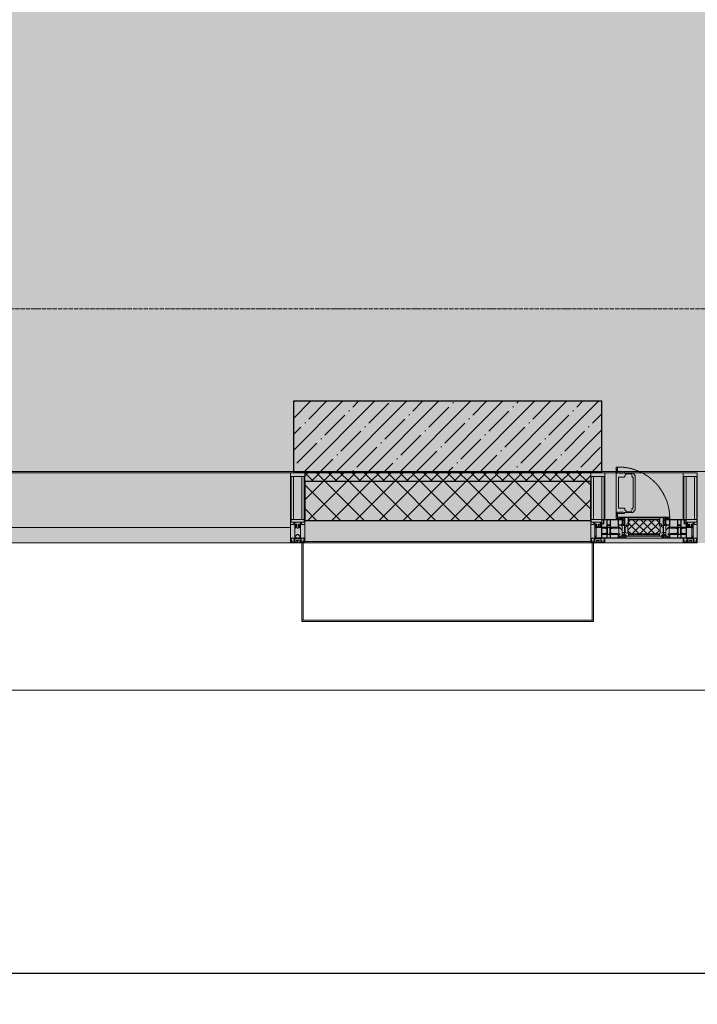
# Model space of a CAD drawing. Header units: millimetres. Extents: x -26894274 to 19789193, y -86687 to 22351.
# Tile 3 of 256: x 19152 to 21568, y -51379 to -47869. Entities that reach past the tile are written whole.
import ezdxf

# ---------------------------------------------------------------- set-up
doc = ezdxf.new("R2010")
doc.units = ezdxf.units.MM
doc.linetypes.add('-D1-02х01', pattern=[3, 2, -1])
doc.linetypes.add('-D1d1-15x02', pattern=[19, 15, -2, 0, -2])
doc.layers.get('Defpoints').update_dxf_attribs({"color": 31})
for name, color, linetype, lineweight in [('_0', 7, 'Continuous', 13), ('A-200-M_WALL', 7, 'Continuous', 5), ('A-200-M_WALL_PAT', 7, 'Continuous', 5), ('A-214-M_CURT_WALL', 7, 'Continuous', 5), ('A-215-M_CURT_PANEL', 7, 'Continuous', 5), ('A-230-M_FLOOR', 7, 'Continuous', 5), ('A-280-M_COLUMN', 7, 'Continuous', 5), ('A-314-M_WINDOW', 7, 'Continuous', 5), ('S-280-M_COLUMN', 7, 'Continuous', 5), ('Z-060-M_DETAIL', 7, 'Continuous', 5), ('Ограждение', 7, 'Continuous', 5), ('Оси', 7, 'Continuous', 5), ('Поручни', 7, 'Continuous', 5)]:
    doc.layers.add(name, color=color, linetype=linetype, lineweight=lineweight)
doc.styles.add('fl_iso paper', font='isocpeur.ttf', dxfattribs={"width": 0.8, "oblique": 10})
doc.dimstyles.new('In tre 1_100', dxfattribs={"dimscale": 100, "dimtxt": 2.5, "dimasz": 2, "dimexe": 1, "dimexo": 0.7, "dimgap": 0.6, "dimtad": 1, "dimdec": 0, "dimrnd": 5, "dimzin": 0, "dimdsep": 46, "dimtxsty": 'fl_iso paper', "dimblk": 'ARCHTICK', "dimcen": 0, "dimdle": 1, "dimadec": 0, "dimazin": 0, "dimtfac": 1, "dimtdec": 0, "dimtofl": 0, "dimtmove": 1, "dimatfit": 3, "dimldrblk": 'DOT', "dimfxl": 40, "dimtfillclr": 256, "dimtolj": 1, "dimtzin": 0, "dimarcsym": 1})

# ---------------------------------------------------------------- blocks, each defined once
blk = doc.blocks.new('_ArchTick')
at = {"color": 0, "linetype": 'ByBlock', "lineweight": 9, "const_width": 0.15}
blk.add_lwpolyline([(-0.5, -0.5), (0.5, 0.5)], dxfattribs=at)
blk = doc.blocks.new('*D281')
at = {"layer": 'Defpoints', "color": 0, "transparency": 16777216}
for p in [(73118, -51162.7), (17582.2, -51268.8), (73118, -51268.8)]:
    blk.add_point(p, dxfattribs=at)
at = {"layer": 'Оси', "color": 0, "lineweight": -2, "transparency": 16777216}
for p, q in [((17582.2, -51198.8), (17582.2, -51168.8)), ((73118, -51232.7), (73118, -51368.8)), ((17482.2, -51268.8), (73218, -51268.8))]:
    blk.add_line(p, q, dxfattribs=at)
at = {"layer": 'Оси', "color": 0, "lineweight": -2, "transparency": 16777216, "xscale": 200, "yscale": 200, "zscale": 200, "rotation": 180}
blk.add_blockref('_ArchTick', (17582.2, -51268.8), dxfattribs=at)
at = {"layer": 'Оси', "color": 0, "lineweight": -2, "transparency": 16777216, "xscale": 200, "yscale": 200, "zscale": 200}
blk.add_blockref('_ArchTick', (73118, -51268.8), dxfattribs=at)
at = {"layer": 'Оси', "color": 0, "transparency": 16777216, "insert": (45350.1, -51083.8), "char_height": 250, "attachment_point": 5, "style": 'fl_iso paper'}
blk.add_mtext('\\A1;55535', dxfattribs=at)
blk = doc.blocks.new('_DOT')
at = {"color": 0, "linetype": 'ByBlock'}
blk.add_line((-0.5, 0), (-1, 0), dxfattribs=at)
at = {"color": 0, "linetype": 'ByBlock', "const_width": 0.5}
blk.add_lwpolyline([(-0.25, 0, 1), (0.25, 0, 1)], format="xyb", close=True, dxfattribs=at)
blk = doc.blocks.new('A_PAN_Створка - 383мм-V39-50_AS_Plan_09')
at = {"layer": 'A-215-M_CURT_PANEL'}
h = blk.add_hatch(dxfattribs=at)
h.set_pattern_fill('FP_23', color=256, style=0, pattern_type=2)
h.set_pattern_definition([(225, (-14800, -754.981), (14.142136, -14.142136), []), (315, (-14800, -754.981), (14.142136, 14.142136), [])])
h.paths.add_polyline_path([(-54.5, -31.8), (-54.9, -34.1), (-57.2, -36.4), (-57.2, -60.8), (-54.6, -63.4), (-53.6, -82.7), (54.6, -81.8), (54.6, -63.4), (57.2, -60.8), (57.2, -36.4), (54.9, -34.1), (54.5, -31.8)])
at = {"layer": 'A-314-M_WINDOW'}
for p, q in [((-67.9, -17), (-171, -17)), ((-171, -17), (-171, -57)), ((-171, -18.5), (-153.5, -18.5)), ((-153.5, -18.5), (-152, -20)), ((-152, -20), (-152, -73.5)), ((-150.5, -17), (-150.5, -29.4)), ((-132.4, -18.6), (-150.5, -18.6)), ((-150.5, -29.4), (-132.4, -29.4)), ((-150.5, -33.6), (-150.5, -68)), ((-136.3, -33.6), (-150.5, -33.6)), ((-137.2, -31), (-135.8, -35)), ((-132.5, -31), (-137.2, -31)), ((-132.1, -36.8), (-135.8, -35)), ((-132.5, -31.9), (-133.4, -33.7)), ((-133.4, -33.7), (-130.1, -35.3)), ((-132.5, -31.9), (-132.5, -31)), ((-132.4, -29.4), (-132.4, -18.6)), ((-131, -18.2), (-131, -29.5)), ((-120.8, -18.2), (-131, -18.2)), ((-131, -29.5), (-120.8, -29.5)), ((-131, -30.9), (-131, -33)), ((-120.8, -30.9), (-131, -30.9)), ((-129.4, -34.6), (-131, -33)), ((-130.1, -35.3), (-129.4, -34.6)), ((-122.4, -34.6), (-120.8, -33)), ((-121.7, -35.3), (-122.4, -34.6)), ((-118.4, -33.7), (-121.7, -35.3)), ((-120.8, -18.2), (-120.8, -29.5)), ((-120.8, -30.9), (-120.8, -33)), ((-119.7, -36.8), (-115.9, -35)), ((-119.3, -18.6), (-92.5, -18.6)), ((-119.3, -29.4), (-119.3, -18.6)), ((-92.5, -29.4), (-119.3, -29.4)), ((-119.3, -31), (-114.6, -31)), ((-119.3, -31.9), (-119.3, -31)), ((-119.3, -31.9), (-118.4, -33.7)), ((-114.6, -31), (-115.9, -35)), ((-94.1, -33.5), (-115.4, -33.5)), ((-89.9, -35.1), (-94.1, -33.5)), ((-92.5, -18.6), (-92.5, -29.4)), ((-90.8, -18.5), (-90.8, -29.4)), ((-87.3, -18.5), (-90.8, -18.5)), ((-90.8, -29.4), (-85.9, -29.4)), ((-89.9, -32.5), (-89.9, -35.1)), ((-85.9, -32.5), (-89.9, -32.5)), ((-89.9, -35.1), (-89.9, -50.9)), ((-87.3, -20.4), (-87.3, -18.5)), ((-87.3, -20.4), (-87.3, -21.9)), ((-84.8, -20.4), (-87.3, -20.4)), ((-87.3, -21.9), (-85.9, -21.9)), ((-85.9, -18.2), (-85.9, -20.4)), ((-75.9, -18.2), (-85.9, -18.2)), ((-85.9, -21.9), (-85.9, -29.4)), ((-85.9, -29.4), (-85.9, -32.5)), ((-83.4, -20.4), (-84.8, -20.4)), ((-70, -33.8), (-83.4, -20.4)), ((-78, -84), (-78, -23.5)), ((-78, -23.5), (-67.9, -23.5)), ((-75.9, -21.5), (-75.9, -18.2)), ((-75.9, -21.5), (-75.9, -23.5)), ((-74.9, -21.5), (-75.9, -21.5)), ((-75.9, -23.5), (-73, -23.5)), ((-74.9, -17.9), (-74.9, -21.5)), ((-68.9, -17.9), (-74.9, -17.9)), ((-67.2, -29.3), (-73, -23.5)), ((-61.4, -23.5), (-70, -32.1)), ((-70, -32.1), (-70, -62.5)), ((-70, -36.8), (-70, -33.8)), ((-68.9, -21.5), (-68.9, -17.9)), ((-67.9, -21.5), (-68.9, -21.5)), ((67.9, -17), (-67.9, -17)), ((-61.4, -23.5), (-67.9, -17)), ((-67.9, -17), (-67.9, -23.5)), ((-67.9, -17), (67.9, -17)), ((-67.9, -21.5), (-67.9, -23.5)), ((-67.9, -23.5), (-64.6, -26.8)), ((-67.9, -23.5), (-64.6, -26.8)), ((-64.6, -26.8), (-67.2, -29.3)), ((-64.6, -26.8), (-61.4, -23.5)), ((61.4, -23.5), (-61.4, -23.5)), ((67.9, -17), (61.4, -23.5)), ((70, -32.1), (61.4, -23.5)), ((61.4, -23.5), (64.6, -26.8)), ((67.9, -23.5), (64.6, -26.8)), ((64.6, -26.8), (67.9, -23.5)), ((64.6, -26.8), (67.2, -29.3)), ((67.2, -29.3), (73, -23.5)), ((67.9, -23.5), (67.9, -17)), ((171, -17), (67.9, -17)), ((67.9, -21.5), (67.9, -23.5)), ((67.9, -21.5), (68.9, -21.5)), ((67.9, -23.5), (78, -23.5)), ((68.9, -17.9), (74.9, -17.9)), ((68.9, -21.5), (68.9, -17.9)), ((70, -33.8), (83.4, -20.4)), ((70, -62.5), (70, -32.1)), ((70, -36.8), (70, -33.8)), ((75.9, -23.5), (73, -23.5)), ((74.9, -17.9), (74.9, -21.5)), ((74.9, -21.5), (75.9, -21.5)), ((75.9, -18.2), (85.9, -18.2)), ((75.9, -21.5), (75.9, -18.2)), ((75.9, -21.5), (75.9, -23.5)), ((78, -23.5), (78, -84)), ((83.4, -20.4), (84.8, -20.4)), ((84.8, -20.4), (87.3, -20.4)), ((85.9, -18.2), (85.9, -20.4)), ((85.9, -21.9), (85.9, -29.4)), ((87.3, -21.9), (85.9, -21.9)), ((85.9, -29.4), (85.9, -32.5)), ((90.8, -29.4), (85.9, -29.4)), ((85.9, -32.5), (89.9, -32.5)), ((87.3, -18.5), (90.8, -18.5)), ((87.3, -20.4), (87.3, -18.5)), ((87.3, -20.4), (87.3, -21.9)), ((89.9, -32.5), (89.9, -35.1)), ((89.9, -35.1), (94.1, -33.5)), ((89.9, -35.1), (89.9, -50.9)), ((90.8, -18.5), (90.8, -29.4)), ((92.5, -18.6), (92.5, -29.4)), ((119.3, -18.6), (92.5, -18.6)), ((92.5, -29.4), (119.3, -29.4)), ((94.1, -33.5), (115.4, -33.5)), ((114.6, -31), (115.9, -35)), ((119.3, -31), (114.6, -31)), ((119.7, -36.8), (115.9, -35)), ((119.3, -31.9), (118.4, -33.7)), ((118.4, -33.7), (121.7, -35.3)), ((119.3, -29.4), (119.3, -18.6)), ((119.3, -31.9), (119.3, -31)), ((120.8, -18.2), (120.8, -29.5)), ((120.8, -18.2), (131, -18.2)), ((131, -29.5), (120.8, -29.5)), ((120.8, -30.9), (120.8, -33)), ((120.8, -30.9), (131, -30.9)), ((122.4, -34.6), (120.8, -33)), ((121.7, -35.3), (122.4, -34.6)), ((129.4, -34.6), (131, -33)), ((130.1, -35.3), (129.4, -34.6)), ((133.4, -33.7), (130.1, -35.3)), ((131, -18.2), (131, -29.5)), ((131, -30.9), (131, -33)), ((132.1, -36.8), (135.8, -35)), ((132.4, -18.6), (150.5, -18.6)), ((132.4, -29.4), (132.4, -18.6)), ((150.5, -29.4), (132.4, -29.4)), ((132.5, -31), (137.2, -31)), ((132.5, -31.9), (132.5, -31)), ((132.5, -31.9), (133.4, -33.7)), ((137.2, -31), (135.8, -35)), ((136.3, -33.6), (150.5, -33.6)), ((150.5, -17), (150.5, -29.4)), ((150.5, -33.6), (150.5, -68)), ((153.5, -18.5), (152, -20)), ((152, -20), (152, -73.5)), ((171, -18.5), (153.5, -18.5)), ((171, -57), (171, -17)), ((-171, -55.5), (-152, -55.5)), ((-171, -57), (-156, -57)), ((-153, -60), (-153, -73.5)), ((-136.4, -52.4), (-150.5, -52.4)), ((-150.5, -56.6), (-132.4, -56.6)), ((-150.5, -68), (-143.5, -68)), ((-150.5, -69.5), (-150.5, -73.5)), ((-145, -69.5), (-150.5, -69.5)), ((-145, -69.5), (-145, -79.5)), ((-143.5, -68), (-143.5, -81)), ((-137.2, -54.8), (-135.8, -50.8)), ((-132.5, -54.8), (-137.2, -54.8)), ((-132.1, -49), (-135.8, -50.8)), ((-133.4, -52), (-130.1, -50.4)), ((-132.5, -53.8), (-133.4, -52)), ((-132.5, -53.8), (-132.5, -54.8)), ((-132.4, -56.6), (-132.4, -82.5)), ((-132.1, -49), (-132.1, -36.8)), ((-129.4, -51.1), (-131, -52.7)), ((-131, -55.1), (-131, -52.7)), ((-120.8, -55.1), (-131, -55.1)), ((-131, -56.5), (-131, -62.6)), ((-131, -56.5), (-120.8, -56.5)), ((-120.8, -62.6), (-131, -62.6)), ((-131, -64.6), (-120.8, -64.6)), ((-131, -82.5), (-131, -64.6)), ((-130.1, -35.3), (-130.1, -50.4)), ((-130.1, -50.4), (-129.4, -51.1)), ((-121.7, -50.4), (-122.4, -51.1)), ((-122.4, -51.1), (-120.8, -52.7)), ((-121.7, -35.3), (-121.7, -50.4)), ((-118.4, -52), (-121.7, -50.4)), ((-120.8, -55.1), (-120.8, -52.7)), ((-120.8, -56.5), (-120.8, -62.6)), ((-120.8, -82.5), (-120.8, -64.6)), ((-119.7, -49), (-119.7, -36.8)), ((-119.7, -49), (-115.9, -50.8)), ((-119.3, -53.8), (-118.4, -52)), ((-119.3, -53.8), (-119.3, -54.8)), ((-119.3, -54.8), (-114.6, -54.8)), ((-119.3, -56.6), (-119.3, -82.5)), ((-92.5, -56.6), (-119.3, -56.6)), ((-114.6, -54.8), (-115.9, -50.8)), ((-94.1, -52.5), (-115.3, -52.5)), ((-89.9, -50.9), (-94.1, -52.5)), ((-92.5, -56.6), (-92.5, -82.5)), ((-90.8, -56.6), (-85.9, -56.6)), ((-90.8, -62.7), (-90.8, -56.6)), ((-80.4, -62.7), (-90.8, -62.7)), ((-90.8, -64.6), (-90.8, -82.5)), ((-80.1, -64.6), (-90.8, -64.6)), ((-89.9, -52.2), (-89.9, -50.9)), ((-89.9, -52.2), (-88.6, -53.5)), ((-85.9, -53.5), (-88.6, -53.5)), ((-85.9, -53.5), (-78, -45.6)), ((-85.9, -56.6), (-85.9, -53.5)), ((-80.4, -61.1), (-80.4, -62.7)), ((-78, -61.1), (-80.4, -61.1)), ((-80.1, -66.1), (-80.1, -64.6)), ((-78, -66.1), (-80.1, -66.1)), ((-78, -36.8), (-70, -36.8)), ((-78, -45.6), (-78, -36.8)), ((-78, -66.1), (-78, -61.1)), ((-70, -62.5), (-73.9, -62.5)), ((-73.9, -62.5), (-73.9, -87.5)), ((78, -36.8), (70, -36.8)), ((73.9, -62.5), (70, -62.5)), ((73.9, -87.5), (73.9, -62.5)), ((78, -45.6), (78, -36.8)), ((85.9, -53.5), (78, -45.6)), ((78, -61.1), (80.4, -61.1)), ((78, -66.1), (78, -61.1)), ((78, -66.1), (80.1, -66.1)), ((80.1, -64.6), (90.8, -64.6)), ((80.1, -66.1), (80.1, -64.6)), ((80.4, -61.1), (80.4, -62.7)), ((80.4, -62.7), (90.8, -62.7)), ((85.9, -53.5), (88.6, -53.5)), ((85.9, -56.6), (85.9, -53.5)), ((90.8, -56.6), (85.9, -56.6)), ((89.9, -52.2), (88.6, -53.5)), ((89.9, -50.9), (94.1, -52.5)), ((89.9, -52.2), (89.9, -50.9)), ((90.8, -62.7), (90.8, -56.6)), ((90.8, -64.6), (90.8, -82.5)), ((92.5, -56.6), (119.3, -56.6)), ((92.5, -56.6), (92.5, -82.5)), ((94.1, -52.5), (115.3, -52.5)), ((114.6, -54.8), (115.9, -50.8)), ((119.3, -54.8), (114.6, -54.8)), ((119.7, -49), (115.9, -50.8)), ((118.4, -52), (121.7, -50.4)), ((119.3, -53.8), (118.4, -52)), ((119.3, -53.8), (119.3, -54.8)), ((119.3, -56.6), (119.3, -82.5)), ((119.7, -49), (119.7, -36.8)), ((122.4, -51.1), (120.8, -52.7)), ((120.8, -55.1), (120.8, -52.7)), ((120.8, -55.1), (131, -55.1)), ((120.8, -56.5), (120.8, -62.6)), ((131, -56.5), (120.8, -56.5)), ((120.8, -62.6), (131, -62.6)), ((120.8, -82.5), (120.8, -64.6)), ((131, -64.6), (120.8, -64.6)), ((121.7, -35.3), (121.7, -50.4)), ((121.7, -50.4), (122.4, -51.1)), ((130.1, -50.4), (129.4, -51.1)), ((129.4, -51.1), (131, -52.7)), ((130.1, -35.3), (130.1, -50.4)), ((133.4, -52), (130.1, -50.4)), ((131, -55.1), (131, -52.7)), ((131, -56.5), (131, -62.6)), ((131, -82.5), (131, -64.6)), ((132.1, -49), (132.1, -36.8)), ((132.1, -49), (135.8, -50.8)), ((150.5, -56.6), (132.4, -56.6)), ((132.4, -56.6), (132.4, -82.5)), ((132.5, -53.8), (133.4, -52)), ((132.5, -53.8), (132.5, -54.8)), ((132.5, -54.8), (137.2, -54.8)), ((137.2, -54.8), (135.8, -50.8)), ((136.4, -52.4), (150.5, -52.4)), ((143.5, -68), (143.5, -81)), ((150.5, -68), (143.5, -68)), ((145, -69.5), (150.5, -69.5)), ((145, -69.5), (145, -79.5)), ((150.5, -69.5), (150.5, -73.5)), ((171, -55.5), (152, -55.5)), ((153, -73.5), (153, -60)), ((156, -57), (171, -57)), ((-153, -73.5), (-150, -73.5)), ((-150, -73.5), (-150, -84)), ((-150, -84), (-78, -84)), ((-148.5, -81), (-148.5, -82.5)), ((-143.5, -81), (-148.5, -81)), ((-148.5, -82.5), (-132.4, -82.5)), ((-131, -82.5), (-120.8, -82.5)), ((-119.3, -82.5), (-92.5, -82.5)), ((-73.9, -87.5), (-91.5, -87.5)), ((-91.5, -87.5), (-91.5, -92)), ((-91.5, -92), (91.5, -92)), ((-90.8, -82.5), (-79.5, -82.5)), ((-78, -84), (-85, -84)), ((-85, -84), (-85, -87.5)), ((-85, -87.5), (-78, -87.5)), ((-79.5, -80.6), (-78, -80.6)), ((-79.5, -82.5), (-79.5, -80.6)), ((-78, -87.5), (-78, -84)), ((-78, -84), (-73.9, -84)), ((73.9, -84), (78, -84)), ((91.5, -87.5), (73.9, -87.5)), ((79.5, -80.6), (78, -80.6)), ((78, -87.5), (78, -84)), ((78, -84), (85, -84)), ((78, -84), (150, -84)), ((85, -87.5), (78, -87.5)), ((79.5, -82.5), (79.5, -80.6)), ((90.8, -82.5), (79.5, -82.5)), ((85, -84), (85, -87.5)), ((91.5, -92), (91.5, -87.5)), ((119.3, -82.5), (92.5, -82.5)), ((131, -82.5), (120.8, -82.5)), ((148.5, -82.5), (132.4, -82.5)), ((143.5, -81), (148.5, -81)), ((148.5, -81), (148.5, -82.5)), ((150, -84), (150, -73.5)), ((150, -73.5), (153, -73.5))]:
    blk.add_line(p, q, dxfattribs=at)
for centre, start, end in [((-156, -60), 0, 90), ((156, -60), 90, 180)]:
    blk.add_arc(centre, 3, start, end, dxfattribs=at)
at = {"layer": 'A-314-M_WINDOW', "linetype": '-D1-02х01'}
blk.add_arc((91.4, -87.5), 183, 181.4091, 271.1445, dxfattribs=at)
at = {"layer": 'Z-060-M_DETAIL'}
for p, q in [((-70, -32.1), (-61.4, -23.5)), ((-70, -62.5), (-70, -32.1)), ((-65.7, -37.4), (-60.8, -34.7)), ((61.4, -23.5), (-61.4, -23.5)), ((-60.8, -34.7), (-57.3, -35.9)), ((-55.2, -33.8), (-57.3, -35.9)), ((-54.9, -34.1), (-57.2, -36.4)), ((-55.2, -33.8), (-54.8, -31.5)), ((-54.9, -25.8), (-53.9, -24.8)), ((-54.9, -29.5), (-54.9, -25.8)), ((-53.9, -30.5), (-54.9, -29.5)), ((-54.5, -31.8), (-54.9, -34.1)), ((0, -31.5), (-54.8, -31.5)), ((54.5, -31.8), (-54.5, -31.8)), ((-53.9, -24.8), (53.9, -24.8)), ((53.9, -30.5), (-53.9, -30.5)), ((0, -31.5), (54.8, -31.5)), ((54.9, -25.8), (53.9, -24.8)), ((53.9, -30.5), (54.9, -29.5)), ((54.9, -34.1), (54.5, -31.8)), ((55.2, -33.8), (54.8, -31.5)), ((54.9, -29.5), (54.9, -25.8)), ((57.2, -36.4), (54.9, -34.1)), ((55.2, -33.8), (57.3, -35.9)), ((60.8, -34.7), (57.3, -35.9)), ((65.7, -37.4), (60.8, -34.7)), ((70, -32.1), (61.4, -23.5)), ((70, -62.5), (70, -32.1)), ((-73.9, -62.5), (-70, -62.5)), ((-73.9, -87.5), (-73.9, -62.5)), ((-69.4, -66.5), (-73.9, -66.5)), ((-69.4, -81.5), (-69.4, -66.5)), ((-61.7, -62.5), (-67.9, -62.5)), ((-67.9, -62.5), (-67.9, -89.3)), ((-67.8, -38.3), (-65.7, -37.4)), ((-67.8, -55.7), (-67.8, -38.3)), ((-66, -56.5), (-67.8, -55.7)), ((-66, -56.5), (-62, -59.1)), ((-62, -59.1), (-60.7, -61)), ((-61.7, -64.9), (-61.7, -62.5)), ((-60.1, -67.7), (-61.7, -64.9)), ((-60.7, -61), (-57.4, -61)), ((-56.4, -67.7), (-60.1, -67.7)), ((-57.4, -61), (-54.9, -63.5)), ((-57.2, -36.4), (-57.2, -60.8)), ((-57.2, -60.8), (-54.6, -63.4)), ((-56.4, -89.4), (-56.4, -67.7)), ((-54.9, -63.5), (-54.9, -81.9)), ((-54.6, -63.4), (-54.6, -81.8)), ((54.6, -63.4), (57.2, -60.8)), ((54.6, -81.8), (54.6, -63.4)), ((57.4, -61), (54.9, -63.5)), ((54.9, -63.5), (54.9, -81.9)), ((56.4, -67.7), (60.1, -67.7)), ((56.4, -89.4), (56.4, -67.7)), ((57.2, -60.8), (57.2, -36.4)), ((60.7, -61), (57.4, -61)), ((60.1, -67.7), (61.7, -64.9)), ((62, -59.1), (60.7, -61)), ((61.7, -62.5), (67.9, -62.5)), ((61.7, -64.9), (61.7, -62.5)), ((66, -56.5), (62, -59.1)), ((67.8, -38.3), (65.7, -37.4)), ((66, -56.5), (67.8, -55.7)), ((67.8, -55.7), (67.8, -38.3)), ((67.9, -62.5), (67.9, -89.3)), ((69.4, -66.5), (73.9, -66.5)), ((69.4, -81.5), (69.4, -66.5)), ((73.9, -62.5), (70, -62.5)), ((73.9, -87.5), (73.9, -62.5)), ((-91.5, -87.5), (-73.9, -87.5)), ((-91.5, -92), (-91.5, -87.5)), ((-91.5, -92), (91.5, -92)), ((-83.4, -90.3), (-83.4, -87.5)), ((-83.4, -90.3), (-69.4, -90.3)), ((-73.9, -81.5), (-69.4, -81.5)), ((-69.4, -85.5), (-73.9, -85.5)), ((-69.4, -90.3), (-69.4, -85.5)), ((-67.9, -89.3), (-66.9, -90.3)), ((-66.9, -90.3), (-57.4, -90.3)), ((-57.4, -90.3), (-56.4, -89.4)), ((-54.9, -81.9), (-53.8, -83)), ((-54.9, -85.6), (-53.9, -84.6)), ((-54.9, -89.3), (-54.9, -85.6)), ((-53.9, -90.3), (-54.9, -89.3)), ((-54.6, -81.8), (-53.6, -82.7)), ((-53.9, -84.6), (53.9, -84.6)), ((53.9, -90.3), (-53.9, -90.3)), ((53.8, -83), (-53.8, -83)), ((-53.6, -82.7), (53.6, -82.7)), ((53.6, -82.7), (54.6, -81.8)), ((54.9, -81.9), (53.8, -83)), ((54.9, -85.6), (53.9, -84.6)), ((53.9, -90.3), (54.9, -89.3)), ((54.9, -89.3), (54.9, -85.6)), ((57.4, -90.3), (56.4, -89.4)), ((66.9, -90.3), (57.4, -90.3)), ((67.9, -89.3), (66.9, -90.3)), ((73.9, -81.5), (69.4, -81.5)), ((69.4, -85.5), (73.9, -85.5)), ((69.4, -90.3), (69.4, -85.5)), ((83.4, -90.3), (69.4, -90.3)), ((91.5, -87.5), (73.9, -87.5)), ((83.4, -90.3), (83.4, -87.5)), ((91.5, -92), (91.5, -87.5))]:
    blk.add_line(p, q, dxfattribs=at)
at = {"layer": 'Z-060-M_DETAIL', "color": 9, "true_color": 0xc8c8c8}
for p, q in [((70.1, -105.1), (70.1, -109)), ((95.1, -105.1), (70.1, -105.1)), ((74.1, -109.6), (74.1, -105.1)), ((89.1, -105.1), (89.1, -109.6)), ((93.1, -109.6), (93.1, -105.1)), ((95.1, -87.5), (95.1, -105.1)), ((99.6, -87.5), (95.1, -87.5)), ((97.9, -95.6), (95.1, -95.6)), ((97.9, -95.6), (97.9, -109.6)), ((99.6, -270.5), (99.6, -87.5)), ((39.7, -109), (31.1, -117.6)), ((31.1, -117.6), (31.1, -240.4)), ((41.4, -123.8), (39.1, -124.2)), ((39.1, -179), (39.1, -124.2)), ((70.1, -109), (39.7, -109)), ((41.4, -123.8), (43.5, -121.7)), ((45, -113.3), (42.3, -118.2)), ((42.3, -118.2), (43.5, -121.7)), ((45.9, -111.2), (45, -113.3)), ((63.3, -111.2), (45.9, -111.2)), ((64.1, -113), (63.3, -111.2)), ((64.1, -113), (66.7, -117)), ((66.7, -117), (68.6, -118.3)), ((68.6, -118.3), (68.6, -121.6)), ((68.6, -121.6), (71.1, -124.1)), ((71.1, -124.1), (89.5, -124.1)), ((89.1, -109.6), (74.1, -109.6)), ((89.5, -124.1), (90.6, -125.2)), ((90.6, -125.2), (90.6, -232.8)), ((97.9, -109.6), (93.1, -109.6)), ((39.1, -179), (39.1, -233.8)), ((39.7, -249), (31.1, -240.4)), ((41.4, -234.2), (39.1, -233.8)), ((41.4, -234.2), (43.5, -236.3)), ((42.3, -239.8), (43.5, -236.3)), ((45, -244.7), (42.3, -239.8)), ((45.9, -246.8), (45, -244.7)), ((64.1, -245), (63.3, -246.8)), ((64.1, -245), (66.7, -241)), ((66.7, -241), (68.6, -239.7)), ((68.6, -236.4), (71.1, -233.9)), ((68.6, -239.7), (68.6, -236.4)), ((71.1, -233.9), (89.5, -233.9)), ((89.5, -233.9), (90.6, -232.8)), ((70.1, -249), (39.7, -249)), ((63.3, -246.8), (45.9, -246.8)), ((70.1, -252.9), (70.1, -249)), ((95.1, -252.9), (70.1, -252.9)), ((74.1, -248.4), (74.1, -252.9)), ((89.1, -248.4), (74.1, -248.4)), ((89.1, -252.9), (89.1, -248.4)), ((93.1, -248.4), (93.1, -252.9)), ((97.9, -248.4), (93.1, -248.4)), ((95.1, -270.5), (95.1, -252.9)), ((97.9, -262.4), (95.1, -262.4)), ((99.6, -270.5), (95.1, -270.5)), ((97.9, -262.4), (97.9, -248.4))]:
    blk.add_line(p, q, dxfattribs=at)
blk = doc.blocks.new('Rectangular Mullion - R_StandardFrame_50Wx250H-V26-50_AS_Plan_09')
at = {"layer": 'A-214-M_CURT_WALL'}
for p, q in [((34660, -505), (34700.4, -505)), ((34729.9, -505), (34940, -505)), ((34660, -755), (34940, -755))]:
    blk.add_line(p, q, dxfattribs=at)
blk = doc.blocks.new('Rectangular Mullion - 50Wx250H-V27-50_AS_Plan_09')
at = {"layer": 'Z-060-M_DETAIL'}
for p, q in [((-25, 84), (-25, 250)), ((-25, 250), (0, 250)), ((25, 250), (0, 250)), ((25, 65.2), (25, 250)), ((-23, 237.3), (0, 237.3)), ((-23, 237.3), (-23, 84)), ((-14.9, 84), (-14.9, 237.3)), ((23, 237.3), (0, 237.3)), ((14.9, 84), (14.9, 237.3)), ((23, 237.3), (23, 73.6)), ((0, 84), (-15, 84)), ((-0.5, 73.6), (-15, 73.6)), ((-10, 71.3), (-12, 71.3)), ((-10, 57.4), (-10, 71.3)), ((0, 84), (23, 84)), ((0.5, 73.6), (23, 73.6)), ((10, 71.3), (14, 71.3)), ((10, 53), (10, 71.3)), ((14, 71.3), (14, 65.2)), ((-7, 65.2), (-5.9, 67.3)), ((-7, 65.2), (-7, 57)), ((-4.1, 67.3), (-5.9, 67.3)), ((-4.1, 67.3), (-2.9, 65.1)), ((-2.9, 65.1), (-2.9, 57)), ((4.1, 67.3), (2.9, 65.1)), ((2.9, 65.1), (2.9, 57)), ((4.1, 67.3), (5.9, 67.3)), ((7, 65.2), (5.9, 67.3)), ((7, 65.2), (7, 54.7)), ((8.7, 53), (7, 54.7)), ((8.7, 53), (10, 53)), ((10, 53), (10, 17)), ((14, 65.2), (25, 65.2)), ((-23.8, 14.6), (-25, 14.2)), ((-25, 0), (-25, 14.2)), ((-23.8, 17), (-23.8, 14.6)), ((-22.5, 10.6), (-23.8, 14.6)), ((-22.5, 10.6), (-23.7, 9.9)), ((-23.7, 1.3), (-23.7, 9.9)), ((-23.7, 1.3), (-11.8, 1.3)), ((-23.2, 10.2), (-22.5, 8)), ((-22.5, 8), (-22.5, 4.5)), ((-21.3, 4.5), (-22.5, 4.5)), ((-22.3, 17), (-22.3, 16)), ((-22.3, 16), (-21.3, 16)), ((-19.9, 17), (-21.3, 16)), ((-21.3, 4.5), (-21.3, 6.5)), ((-21.3, 6.5), (-14.2, 6.5)), ((-7.4, 16.6), (-18.4, 16.6)), ((-14.2, 6.5), (-14.2, 4.5)), ((-13.2, 4.5), (-14.2, 4.5)), ((-13.2, 4.5), (-12.2, 7.2)), ((-12.7, 7.6), (-11.3, 11.4)), ((-12.7, 7.6), (-11.8, 6.9)), ((-12.2, 9), (-12.2, 14.8)), ((-12.2, 14.8), (0, 14.8)), ((-11.8, 1.3), (-11.8, 6.9)), ((-10.5, 11.2), (-11.3, 11.4)), ((-10.5, 1.5), (-10.5, 11.2)), ((-4.8, 1.5), (-10.5, 1.5)), ((0, 8), (-4.8, 8)), ((-4.8, 1.5), (-4.8, 8)), ((-2.6, 16.8), (0, 16.8)), ((2.6, 16.8), (0, 16.8)), ((0, 14.8), (0, 16.8)), ((0, 14.8), (0, 16.8)), ((12.2, 14.8), (0, 14.8)), ((0, 0), (0, 8)), ((0, 8), (4.8, 8)), ((0, 0), (0, 8)), ((4.8, 1.5), (4.8, 8)), ((4.8, 1.5), (10.5, 1.5)), ((8.5, 23), (6, 25.5)), ((6, 18), (7.4, 18)), ((7.4, 18), (7.4, 16.6)), ((7.4, 16.6), (18.4, 16.6)), ((7.5, 18.5), (8.5, 18.5)), ((7.5, 17), (7.5, 18.5)), ((10, 17), (7.5, 17)), ((8.5, 18.5), (8.5, 23)), ((10.5, 11.2), (11.3, 11.4)), ((10.5, 1.5), (10.5, 11.2)), ((12.7, 7.6), (11.3, 11.4)), ((12.7, 7.6), (11.8, 6.9)), ((11.8, 1.3), (11.8, 6.9)), ((23.7, 1.3), (11.8, 1.3)), ((12.2, 9), (12.2, 14.8)), ((13.2, 4.5), (12.2, 7.2)), ((13.2, 4.5), (14.2, 4.5)), ((21.3, 6.5), (14.2, 6.5)), ((14.2, 6.5), (14.2, 4.5)), ((18.4, 16.6), (19, 17.6)), ((19, 17.6), (21.3, 16)), ((22.3, 16), (21.3, 16)), ((21.3, 4.5), (21.3, 6.5)), ((21.3, 4.5), (22.5, 4.5)), ((22.3, 17), (22.3, 16)), ((22.3, 17), (23.8, 17)), ((22.5, 10.6), (23.8, 14.6)), ((22.5, 10.6), (23.7, 9.9)), ((23.2, 10.2), (22.5, 8)), ((22.5, 8), (22.5, 4.5)), ((23.7, 1.3), (23.7, 9.9)), ((23.8, 17), (23.8, 14.6)), ((23.8, 14.6), (25, 14.2)), ((25, 0), (25, 14.2)), ((-25, 0), (0, 0)), ((25, 0), (0, 0))]:
    blk.add_line(p, q, dxfattribs=at)
for centre, start, end in [((-0.5, 73.1), 360, 90), ((0.5, 73.1), 90, 180)]:
    blk.add_arc(centre, 0.5, start, end, dxfattribs=at)
blk = doc.blocks.new('Rectangular Mullion - R_StandardFrame_50Wx250H-3548423-50_AS_Plan_09')
at = {"layer": 'A-214-M_CURT_WALL', "lineweight": 9}
for p, q in [((-25, -17), (-25, 0)), ((-25, 0), (25, 0)), ((25, 0), (25, -250)), ((-25, -250), (-25, -84)), ((25, -250), (-25, -250))]:
    blk.add_line(p, q, dxfattribs=at)
blk = doc.blocks.new('System Panel - A_PAN_Glass-3484163-50_AS_Plan_09')
at = {"layer": 'A-215-M_CURT_PANEL'}
for p, q in [((1076.5, 55), (-1076.5, 55)), ((-1076.5, 55), (-1076.5, 0)), ((1076.5, 0), (1076.5, 55)), ((-1076.5, 0), (1076.5, 0))]:
    blk.add_line(p, q, dxfattribs=at)
blk = doc.blocks.new('Rectangular Mullion - R_StandardFrame_50Wx250H-3725919-50_AS_Plan_09')
at = {"layer": 'A-214-M_CURT_WALL'}
blk.add_line((-16060, -505), (-18022.4, -505), dxfattribs=at)
blk = doc.blocks.new('Rectangular Mullion - 50Wx250H-2623690-50_AS_Plan_09')
at = {"layer": 'Z-060-M_DETAIL'}
for p, q in [((-25, 65.2), (-25, 250)), ((-25, 250), (0, 250)), ((25, 250), (0, 250)), ((25, 65.2), (25, 250)), ((-23, 237.3), (0, 237.3)), ((-23, 237.3), (-23, 73.6)), ((-14.9, 84), (-14.9, 237.3)), ((23, 237.3), (0, 237.3)), ((14.9, 84), (14.9, 237.3)), ((23, 237.3), (23, 73.6)), ((0, 84), (-23, 84)), ((-0.5, 73.6), (-23, 73.6)), ((-14, 71.3), (-14, 65.2)), ((-10, 71.3), (-14, 71.3)), ((-10, 53), (-10, 71.3)), ((0, 84), (23, 84)), ((0.5, 73.6), (23, 73.6)), ((10, 71.3), (14, 71.3)), ((10, 53), (10, 71.3)), ((14, 71.3), (14, 65.2)), ((-14, 65.2), (-25, 65.2)), ((-8.7, 53), (-10, 53)), ((-10, 53), (-10, 17)), ((-8.7, 53), (-7, 54.7)), ((-7, 65.2), (-5.9, 67.3)), ((-7, 65.2), (-7, 54.7)), ((-4.1, 67.3), (-5.9, 67.3)), ((-4.1, 67.3), (-2.9, 65.1)), ((-2.9, 65.1), (-2.9, 54.6)), ((-1.3, 53), (-2.9, 54.6)), ((0, 53), (-1.3, 53)), ((0, 53), (1.3, 53)), ((1.3, 53), (2.9, 54.6)), ((4.1, 67.3), (2.9, 65.1)), ((2.9, 65.1), (2.9, 54.6)), ((4.1, 67.3), (5.9, 67.3)), ((7, 65.2), (5.9, 67.3)), ((7, 65.2), (7, 54.7)), ((8.7, 53), (7, 54.7)), ((8.7, 53), (10, 53)), ((10, 53), (10, 17)), ((14, 65.2), (25, 65.2)), ((-23.8, 14.6), (-25, 14.2)), ((-25, 0), (-25, 14.2)), ((-22.3, 17), (-23.8, 17)), ((-23.8, 17), (-23.8, 14.6)), ((-22.5, 10.6), (-23.8, 14.6)), ((-22.5, 10.6), (-23.7, 9.9)), ((-23.7, 1.3), (-23.7, 9.9)), ((-23.7, 1.3), (-11.8, 1.3)), ((-23.2, 10.2), (-22.5, 8)), ((-22.5, 8), (-22.5, 4.5)), ((-21.3, 4.5), (-22.5, 4.5)), ((-22.3, 17), (-22.3, 16)), ((-22.3, 16), (-21.3, 16)), ((-19, 17.6), (-21.3, 16)), ((-21.3, 4.5), (-21.3, 6.5)), ((-21.3, 6.5), (-14.2, 6.5)), ((-18.4, 16.6), (-19, 17.6)), ((-7.4, 16.6), (-18.4, 16.6)), ((-14.2, 6.5), (-14.2, 4.5)), ((-13.2, 4.5), (-14.2, 4.5)), ((-13.2, 4.5), (-12.2, 7.2)), ((-12.7, 7.6), (-11.3, 11.4)), ((-12.7, 7.6), (-11.8, 6.9)), ((-12.2, 9), (-12.2, 14.8)), ((-12.2, 14.8), (0, 14.8)), ((-11.8, 1.3), (-11.8, 6.9)), ((-10.5, 11.2), (-11.3, 11.4)), ((-10.5, 1.5), (-10.5, 11.2)), ((-4.8, 1.5), (-10.5, 1.5)), ((-10, 17), (-7.5, 17)), ((-8.5, 23), (-1.5, 30)), ((-8.5, 18.5), (-8.5, 23)), ((-7.5, 18.5), (-8.5, 18.5)), ((-7.5, 17), (-7.5, 18.5)), ((-7.4, 18), (-7.4, 16.6)), ((-2.6, 18), (-7.4, 18)), ((0, 8), (-4.8, 8)), ((-4.8, 1.5), (-4.8, 8)), ((-2.6, 18), (-2.6, 16.8)), ((-2.6, 16.8), (0, 16.8)), ((-1.5, 30), (0, 30)), ((1.5, 30), (0, 30)), ((2.6, 16.8), (0, 16.8)), ((0, 14.8), (0, 16.8)), ((0, 14.8), (0, 16.8)), ((12.2, 14.8), (0, 14.8)), ((0, 0), (0, 8)), ((0, 8), (4.8, 8)), ((0, 0), (0, 8)), ((8.5, 23), (1.5, 30)), ((2.6, 18), (2.6, 16.8)), ((2.6, 18), (7.4, 18)), ((4.8, 1.5), (4.8, 8)), ((4.8, 1.5), (10.5, 1.5)), ((7.4, 18), (7.4, 16.6)), ((7.4, 16.6), (18.4, 16.6)), ((7.5, 18.5), (8.5, 18.5)), ((7.5, 17), (7.5, 18.5)), ((10, 17), (7.5, 17)), ((8.5, 18.5), (8.5, 23)), ((10.5, 11.2), (11.3, 11.4)), ((10.5, 1.5), (10.5, 11.2)), ((12.7, 7.6), (11.3, 11.4)), ((12.7, 7.6), (11.8, 6.9)), ((11.8, 1.3), (11.8, 6.9)), ((23.7, 1.3), (11.8, 1.3)), ((12.2, 9), (12.2, 14.8)), ((13.2, 4.5), (12.2, 7.2)), ((13.2, 4.5), (14.2, 4.5)), ((21.3, 6.5), (14.2, 6.5)), ((14.2, 6.5), (14.2, 4.5)), ((18.4, 16.6), (19, 17.6)), ((19, 17.6), (21.3, 16)), ((22.3, 16), (21.3, 16)), ((21.3, 4.5), (21.3, 6.5)), ((21.3, 4.5), (22.5, 4.5)), ((22.3, 17), (22.3, 16)), ((22.3, 17), (23.8, 17)), ((22.5, 10.6), (23.8, 14.6)), ((22.5, 10.6), (23.7, 9.9)), ((23.2, 10.2), (22.5, 8)), ((22.5, 8), (22.5, 4.5)), ((23.7, 1.3), (23.7, 9.9)), ((23.8, 17), (23.8, 14.6)), ((23.8, 14.6), (25, 14.2)), ((25, 0), (25, 14.2)), ((-25, 0), (0, 0)), ((25, 0), (0, 0))]:
    blk.add_line(p, q, dxfattribs=at)
for centre, start, end in [((-0.5, 73.1), 360, 90), ((0.5, 73.1), 90, 180)]:
    blk.add_arc(centre, 0.5, start, end, dxfattribs=at)
blk = doc.blocks.new('Rectangular Mullion - R_StandardFrame_50Wx250H-3484157-50_AS_Plan_09')
at = {"layer": 'A-214-M_CURT_WALL', "lineweight": 9}
for p, q in [((-50, -250), (-50, 0)), ((-50, 0), (0, 0)), ((0, 0), (0, -250)), ((0, -250), (-50, -250))]:
    blk.add_line(p, q, dxfattribs=at)
blk = doc.blocks.new('Rectangular Mullion - 50Wx250H-V70-50_AS_Plan_09')
at = {"layer": 'Z-060-M_DETAIL'}
for p, q in [((-25, 65.2), (-25, 250)), ((-25, 250), (0, 250)), ((25, 250), (0, 250)), ((25, 84), (25, 250)), ((-23, 237.3), (0, 237.3)), ((-23, 237.3), (-23, 73.6)), ((-14.9, 84), (-14.9, 237.3)), ((23, 237.3), (0, 237.3)), ((14.9, 84), (14.9, 237.3)), ((23, 237.3), (23, 84)), ((0, 84), (-23, 84)), ((-0.5, 73.6), (-23, 73.6)), ((-14, 71.3), (-14, 65.2)), ((-10, 71.3), (-14, 71.3)), ((-10, 53), (-10, 71.3)), ((0, 84), (15, 84)), ((0.5, 73.6), (15, 73.6)), ((10, 71.3), (12, 71.3)), ((10, 57.4), (10, 71.3)), ((-14, 65.2), (-25, 65.2)), ((-8.7, 53), (-10, 53)), ((-10, 53), (-10, 17)), ((-8.7, 53), (-7, 54.7)), ((-7, 65.2), (-5.9, 67.3)), ((-7, 65.2), (-7, 54.7)), ((-4.1, 67.3), (-5.9, 67.3)), ((-4.1, 67.3), (-2.9, 65.1)), ((-2.9, 65.1), (-2.9, 57)), ((4.1, 67.3), (2.9, 65.1)), ((2.9, 65.1), (2.9, 57)), ((4.1, 67.3), (5.9, 67.3)), ((7, 65.2), (5.9, 67.3)), ((7, 65.2), (7, 57)), ((-23.8, 14.6), (-25, 14.2)), ((-25, 0), (-25, 14.2)), ((-22.3, 17), (-23.8, 17)), ((-23.8, 17), (-23.8, 14.6)), ((-22.5, 10.6), (-23.8, 14.6)), ((-22.5, 10.6), (-23.7, 9.9)), ((-23.7, 1.3), (-23.7, 9.9)), ((-23.7, 1.3), (-11.8, 1.3)), ((-23.2, 10.2), (-22.5, 8)), ((-22.5, 8), (-22.5, 4.5)), ((-21.3, 4.5), (-22.5, 4.5)), ((-22.3, 17), (-22.3, 16)), ((-22.3, 16), (-21.3, 16)), ((-19, 17.6), (-21.3, 16)), ((-21.3, 4.5), (-21.3, 6.5)), ((-21.3, 6.5), (-14.2, 6.5)), ((-18.4, 16.6), (-19, 17.6)), ((-7.4, 16.6), (-18.4, 16.6)), ((-14.2, 6.5), (-14.2, 4.5)), ((-13.2, 4.5), (-14.2, 4.5)), ((-13.2, 4.5), (-12.2, 7.2)), ((-12.7, 7.6), (-11.3, 11.4)), ((-12.7, 7.6), (-11.8, 6.9)), ((-12.2, 9), (-12.2, 14.8)), ((-12.2, 14.8), (0, 14.8)), ((-11.8, 1.3), (-11.8, 6.9)), ((-10.5, 11.2), (-11.3, 11.4)), ((-10.5, 1.5), (-10.5, 11.2)), ((-4.8, 1.5), (-10.5, 1.5)), ((-10, 17), (-7.5, 17)), ((-8.5, 23), (-6, 25.5)), ((-8.5, 18.5), (-8.5, 23)), ((-7.5, 18.5), (-8.5, 18.5)), ((-7.5, 17), (-7.5, 18.5)), ((-7.4, 18), (-7.4, 16.6)), ((-6, 18), (-7.4, 18)), ((0, 8), (-4.8, 8)), ((-4.8, 1.5), (-4.8, 8)), ((-2.6, 16.8), (0, 16.8)), ((2.6, 16.8), (0, 16.8)), ((0, 14.8), (0, 16.8)), ((0, 14.8), (0, 16.8)), ((12.2, 14.8), (0, 14.8)), ((0, 0), (0, 8)), ((0, 8), (4.8, 8)), ((0, 0), (0, 8)), ((4.8, 1.5), (4.8, 8)), ((4.8, 1.5), (10.5, 1.5)), ((7.4, 16.6), (18.4, 16.6)), ((10.5, 11.2), (11.3, 11.4)), ((10.5, 1.5), (10.5, 11.2)), ((12.7, 7.6), (11.3, 11.4)), ((12.7, 7.6), (11.8, 6.9)), ((11.8, 1.3), (11.8, 6.9)), ((23.7, 1.3), (11.8, 1.3)), ((12.2, 9), (12.2, 14.8)), ((13.2, 4.5), (12.2, 7.2)), ((13.2, 4.5), (14.2, 4.5)), ((21.3, 6.5), (14.2, 6.5)), ((14.2, 6.5), (14.2, 4.5)), ((19.9, 17), (21.3, 16)), ((22.3, 16), (21.3, 16)), ((21.3, 4.5), (21.3, 6.5)), ((21.3, 4.5), (22.5, 4.5)), ((22.3, 17), (22.3, 16)), ((22.5, 10.6), (23.8, 14.6)), ((22.5, 10.6), (23.7, 9.9)), ((23.2, 10.2), (22.5, 8)), ((22.5, 8), (22.5, 4.5)), ((23.7, 1.3), (23.7, 9.9)), ((23.8, 17), (23.8, 14.6)), ((23.8, 14.6), (25, 14.2)), ((25, 0), (25, 14.2)), ((-25, 0), (0, 0)), ((25, 0), (0, 0))]:
    blk.add_line(p, q, dxfattribs=at)
for centre, start, end in [((-0.5, 73.1), 360, 90), ((0.5, 73.1), 90, 180)]:
    blk.add_arc(centre, 0.5, start, end, dxfattribs=at)
blk = doc.blocks.new('Rectangular Mullion - R_StandardFrame_50Wx250H-3548768-50_AS_Plan_09')
at = {"layer": 'A-214-M_CURT_WALL', "lineweight": 9}
for p, q in [((0, 0), (-50, 0)), ((-50, 0), (-50, -17)), ((0, -250), (0, 0)), ((-50, -84), (-50, -250)), ((-50, -250), (0, -250))]:
    blk.add_line(p, q, dxfattribs=at)
blk = doc.blocks.new('Ограждение - Ограждение-5498517-50_AS_Plan_09')
at = {"layer": 'Поручни'}
blk.add_line((-55947.2, -1355), (1285, -1355), dxfattribs=at)
blk = doc.blocks.new('Ограждение - Ограждение-6093033-50_AS_Plan_09')
at = {"layer": 'Поручни'}
blk.add_line((-55947.2, -1355), (1285, -1355), dxfattribs=at)
blk = doc.blocks.new('RST_AR_KMN_R22_B1_FCD_rvt-1-50_AS_Plan_09')
at = {"layer": 'A-200-M_WALL_PAT'}
h = blk.add_hatch(dxfattribs=at)
h.set_pattern_fill('FP_4', color=256, style=0, pattern_type=2)
h.set_pattern_definition([(45, (0, 0), (-21.213203, 21.213203), []), (135, (0, 0), (-21.213203, -21.213203), [])])
h.paths.add_polyline_path([(-15055, -535), (-14990, -535), (-14990, -505), (-16010, -505), (-16010, -535), (-15776.8, -535)])
h = blk.add_hatch(dxfattribs=at)
h.set_pattern_fill('FP_5', color=256, style=0, pattern_type=2)
h.set_pattern_definition([(45, (0, 0), (-42.4264, 42.4264), []), (135, (0, 0), (-42.4264, -42.4264), [])])
h.paths.add_polyline_path([(-16010, -675), (-14990, -675), (-14990, -535), (-16010, -535)])
at = {"layer": 'A-200-M_WALL'}
for p, q in [((-14990, -505), (-16010, -505)), ((-16010, -505), (-16010, -535)), ((-14990, -535), (-14990, -505)), ((-16010, -675), (-16010, -750)), ((-14990, -750), (-14990, -675)), ((-16010, -750), (-16010, -755)), ((-16010, -750), (-14990, -750)), ((-16010, -755), (-14990, -755)), ((-14990, -755), (-14990, -750))]:
    blk.add_line(p, q, dxfattribs=at)
at = {"layer": 'A-200-M_WALL', "lineweight": 25}
for p, q in [((-16010, -535), (-16010, -675)), ((-16010, -535), (-14990, -535)), ((-14990, -675), (-14990, -535)), ((-16010, -675), (-14990, -675))]:
    blk.add_line(p, q, dxfattribs=at)
at = {"layer": 'A-280-M_COLUMN', "lineweight": 18}
for p, q in [((-16020, -755), (-16020, -1030.1)), ((-16015, -755), (-16020, -755)), ((-16015, -1030.1), (-16015, -755)), ((-14985, -755), (-14985, -1030.1)), ((-14980, -755), (-14985, -755)), ((-14980, -1030.1), (-14980, -755)), ((-16020, -1030.1), (-16015, -1030.1)), ((-16020, -1030.1), (-16020, -1035.1)), ((-14980, -1030.1), (-16020, -1030.1)), ((-16020, -1035.1), (-14980, -1035.1)), ((-14985, -1030.1), (-14980, -1030.1)), ((-14980, -1035.1), (-14980, -1030.1))]:
    blk.add_line(p, q, dxfattribs=at)
at = {"layer": 'A-214-M_CURT_WALL', "lineweight": 5}
for name, p in [('Rectangular Mullion - R_StandardFrame_50Wx250H-3725919-50_AS_Plan_09', (0, 0)), ('Rectangular Mullion - 50Wx250H-2623690-50_AS_Plan_09', (-16035, -755)), ('Rectangular Mullion - 50Wx250H-V70-50_AS_Plan_09', (-14965, -755)), ('Rectangular Mullion - R_StandardFrame_50Wx250H-V26-50_AS_Plan_09', (-49600, 0)), ('Rectangular Mullion - 50Wx250H-V27-50_AS_Plan_09', (-14635, -755))]:
    blk.add_blockref(name, p, dxfattribs=at)
at = {"layer": 'A-214-M_CURT_WALL', "lineweight": 5, "extrusion": (0, 0, -1), "rotation": 180}
for name, p in [('Rectangular Mullion - R_StandardFrame_50Wx250H-3484157-50_AS_Plan_09', (16010, -755)), ('Rectangular Mullion - R_StandardFrame_50Wx250H-3548423-50_AS_Plan_09', (14635, -755))]:
    blk.add_blockref(name, p, dxfattribs=at)
at = {"layer": 'A-214-M_CURT_WALL', "lineweight": 5, "rotation": 180}
blk.add_blockref('Rectangular Mullion - R_StandardFrame_50Wx250H-3548768-50_AS_Plan_09', (-14990, -755), dxfattribs=at)
at = {"layer": 'A-215-M_CURT_PANEL', "lineweight": 5, "rotation": 180}
blk.add_blockref('A_PAN_Створка - 383мм-V39-50_AS_Plan_09', (-14800, -755), dxfattribs=at)
at = {"layer": 'A-215-M_CURT_PANEL', "lineweight": 5}
blk.add_blockref('System Panel - A_PAN_Glass-3484163-50_AS_Plan_09', (-17136.5, -755), dxfattribs=at)
at = {"layer": 'Ограждение', "lineweight": 5}
for name in ['Ограждение - Ограждение-5498517-50_AS_Plan_09', 'Ограждение - Ограждение-6093033-50_AS_Plan_09']:
    blk.add_blockref(name, (36940, 75), dxfattribs=at)

msp = doc.modelspace()

# ---------------------------------------------------------------- hatches: boundary and pattern name
at = {"layer": '_0', "transparency": 33554534}
h = msp.add_hatch(color=252, dxfattribs=at)
h.dxf.hatch_style = 1
h.paths.add_polyline_path([(17837.9, -49734.4), (25204.6, -19284.4), (73878, -19284.4), (73878, -49734.4)])
h.paths.add_polyline_path([(28728, -40979.4), (28728, -37429.4), (30528, -37429.4), (30528, -30029.4), (28477.6, -30029.4), (28478, -28029.4), (29978, -28029.4), (29978, -27479.4), (32178, -27479.4), (32178, -28029.4), (44478, -28029.4), (44478, -27929.4), (45278, -27929.4), (45278, -27379.4), (47528, -27379.4), (47528, -27929.4), (53578, -27929.4), (53578, -27379.4), (55478, -27379.4), (55478, -27929.4), (64478, -27929.4), (64478, -26229.4), (67788, -26229.4), (67788, -28219.4), (66578, -28219.4), (66578, -30029.4), (62978, -30029.4), (62078, -30029.4), (58678, -30029.4), (58678, -38979.4), (61728, -38979.4), (62978, -38979.4), (66878, -38979.4), (66878, -41429.4), (64488, -41429.4), (64488, -41079.4), (59948, -41079.4), (59948, -41629.4), (57898, -41629.4), (57898, -41079.4), (47038, -41079.4), (47038, -41629.4), (44088, -41629.4), (44088, -40979.4)], flags=16)
at = {"layer": 'S-280-M_COLUMN'}
h = msp.add_hatch(dxfattribs=at)
h.set_pattern_fill('FP_1', color=256, style=0, pattern_type=2)
h.set_pattern_definition([(45, (36177.975, -48979.44), (-57.02463, 57.02463), []), (45, (36235, -48979.44), (-57.02463, 57.02463), [100.806, -20.161, 3.353, -16.808])])
h.paths.add_polyline_path([(21228, -49479.4), (21228, -49229.4), (20128, -49229.4), (20128, -49479.4), (20401.1, -49479.4)])

# ---------------------------------------------------------------- linework, layer by layer
at = {"layer": 'A-230-M_FLOOR'}
for p, q in [((18156.8, -49479.4), (20128, -49479.4)), ((21228, -49479.4), (21278.4, -49479.4)), ((21282.9, -49479.4), (23228, -49479.4))]:
    msp.add_line(p, q, dxfattribs=at)
at = {"layer": 'S-280-M_COLUMN', "lineweight": 25}
for p, q in [((20128, -49229.4), (20128, -49479.4)), ((21228, -49229.4), (20128, -49229.4)), ((21228, -49479.4), (21228, -49229.4)), ((20128, -49479.4), (21228, -49479.4))]:
    msp.add_line(p, q, dxfattribs=at)
at = {"layer": 'Оси', "linetype": '-D1d1-15x02'}
msp.add_line((16003.3, -48899.4), (74746.1, -48899.4), dxfattribs=at)

# ---------------------------------------------------------------- block references
at = {"lineweight": 5}
msp.add_blockref('RST_AR_KMN_R22_B1_FCD_rvt-1-50_AS_Plan_09', (36178, -48979.4), dxfattribs=at)

# ---------------------------------------------------------------- dimensions: what is measured, and where the dimension line sits
at = {"layer": 'Оси'}
dim = msp.add_linear_dim(base=(73118, -51268.8), p1=(17582.2, -51268.8), p2=(73118, -51162.7), dimstyle='In tre 1_100', dxfattribs=at)
dim.commit()
dim.dimension.update_dxf_attribs({"geometry": '*D281', "text_midpoint": (45350.1, -51083.8)})

doc.saveas('drawing.dxf')
